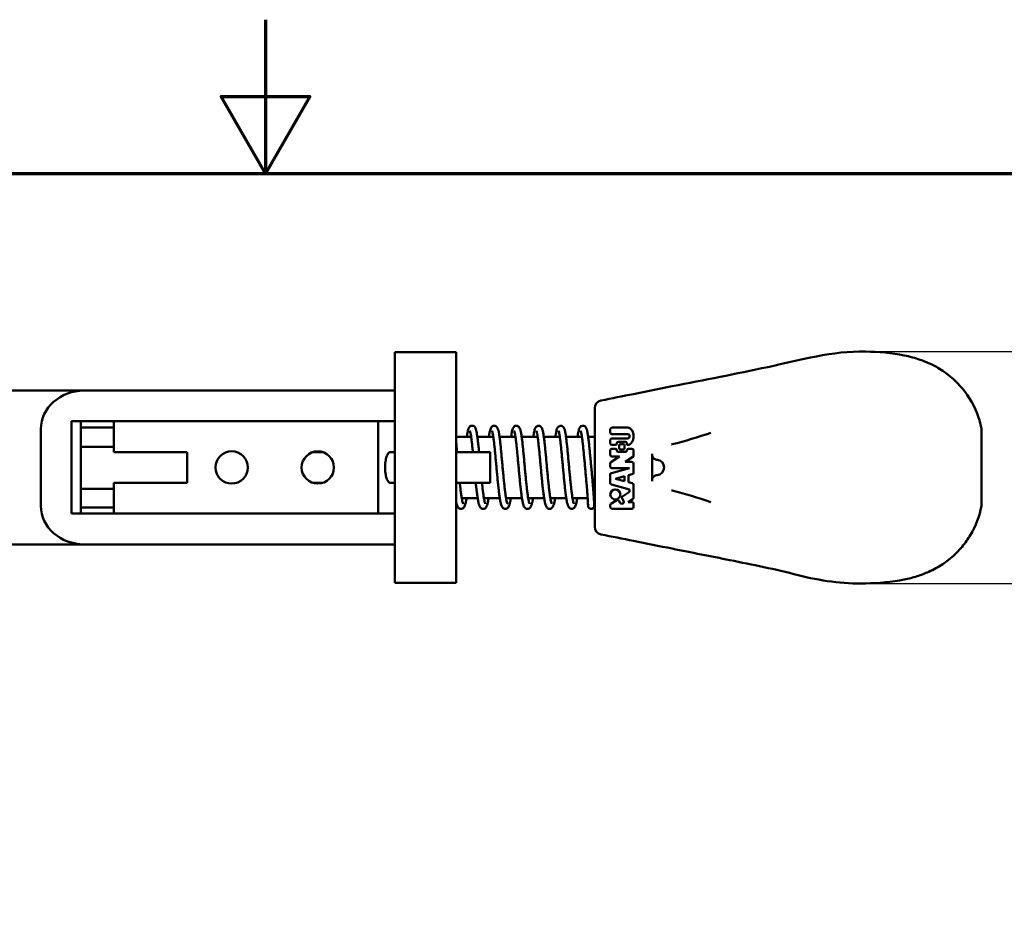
# Model space of a CAD drawing. Header units: millimetres. Extents: x 0 to 594, y 0 to 420.
# Tile 6 of 25: x 265 to 393, y 305 to 420. Entities that reach past the tile are written whole.
import ezdxf

# ---------------------------------------------------------------- set-up
doc = ezdxf.new("R2010")
doc.units = ezdxf.units.MM
doc.header["$LTSCALE"] = 2
for name, color, linetype, lineweight in [('Border (ISO)', 7, 'Continuous', 70), ('Dimension (ISO)', 7, 'Continuous', 25), ('Visible (ISO)', 7, 'Continuous', 50)]:
    doc.layers.add(name, color=color, linetype=linetype, lineweight=lineweight)
doc.styles.add('Note Text (JIS)', font='meiryo.ttc')
doc.dimstyles.new('Default (JIS)', dxfattribs={"dimscale": 2, "dimtxt": 4.5, "dimasz": 2.5, "dimexe": 1, "dimexo": 0, "dimgap": 0.8, "dimtad": 1, "dimrnd": 1e-08, "dimdsep": 46, "dimtxsty": 'Note Text (JIS)', "dimcen": 0.09, "dimdle": 10, "dimclrd": 256, "dimclre": 256, "dimclrt": 256, "dimadec": 0, "dimazin": 2, "dimtfac": 0.777778, "dimtmove": 0, "dimatfit": 3, "dimfxl": 1, "dimtolj": 1, "dimtzin": 0, "dimlwd": -1, "dimlwe": -1, "dimarcsym": 0})

# ---------------------------------------------------------------- blocks, each defined once
blk = doc.blocks.new('図面枠 既定の図面枠')
at = {"layer": 'Border (ISO)', "flags": 128}
for points in [[(148.5, 210), (148.5, 200), (145.613, 205), (151.387, 205), (148.5, 200)], [(10, 10), (10, 200), (287, 200), (287, 10), (10, 10)]]:
    blk.add_lwpolyline(points, dxfattribs=at)
blk = doc.blocks.new('*D9')
at = {"layer": 'Defpoints', "color": 0}
for p in [(374.98, 376.85), (374.98, 346.7), (427.93, 346.7)]:
    blk.add_point(p, dxfattribs=at)
at = {"layer": 'Dimension (ISO)'}
for p, q in [((374.98, 376.85), (429.93, 376.85)), ((427.93, 371.85), (427.93, 351.7)), ((374.98, 346.7), (429.93, 346.7))]:
    blk.add_line(p, q, dxfattribs=at)
for points in [[(427.1, 371.85), (428.76, 371.85), (427.93, 376.85)], [(427.1, 351.7), (428.76, 351.7), (427.93, 346.7)]]:
    blk.add_solid(points, dxfattribs=at)
at = {"layer": 'Dimension (ISO)', "insert": (414.44, 347.22), "char_height": 9, "attachment_point": 1, "rotation": 90, "style": 'Note Text (JIS)'}
blk.add_mtext('\\A1; \\fメイリオ|b0|i0;\\H9.0000;(30)', dxfattribs=at)

msp = doc.modelspace()

# ---------------------------------------------------------------- linework, layer by layer
at = {"layer": 'Visible (ISO)'}
for p, q in [((313.808, 376.775), (321.808, 376.775)), ((313.808, 346.775), (313.808, 376.775)), ((321.808, 346.775), (321.808, 376.775)), ((273.466, 371.775), (258.808, 371.775)), ((308.808, 371.775), (273.466, 371.775)), ((308.808, 371.775), (313.808, 371.775)), ((339.808, 366.957), (339.808, 369.498)), ((271.808, 367.775), (308.808, 367.775)), ((271.808, 355.775), (271.808, 367.775)), ((273.008, 367.775), (273.008, 355.775)), ((277.308, 367.775), (277.308, 363.775)), ((277.308, 367.775), (311.669, 367.775)), ((311.669, 355.775), (311.669, 367.775)), ((312.328, 367.775), (311.669, 367.775)), ((313.808, 367.775), (312.328, 367.775)), ((267.808, 366.775), (267.808, 356.775)), ((273.008, 366.972), (277.308, 366.972)), ((339.808, 356.594), (339.808, 366.957)), ((341.818, 366.312), (341.818, 366.764)), ((342.019, 366.965), (344.079, 366.965)), ((344.079, 366.111), (342.019, 366.111)), ((390.058, 366.8), (390.058, 363.821)), ((323.732, 365.775), (321.808, 365.775)), ((326.612, 365.775), (324.54, 365.775)), ((329.492, 365.775), (327.42, 365.775)), ((332.372, 365.775), (330.3, 365.775)), ((335.252, 365.775), (333.18, 365.775)), ((338.131, 365.775), (336.06, 365.775)), ((339.808, 365.775), (338.94, 365.775)), ((341.818, 364.905), (341.818, 365.357)), ((342.019, 365.558), (344.079, 365.558)), ((343.778, 365.106), (342.874, 365.106)), ((343.175, 364.804), (343.477, 364.804)), ((343.979, 364.704), (343.979, 364.905)), ((273.008, 364.439), (277.308, 364.439)), ((277.308, 363.775), (286.808, 363.775)), ((286.808, 363.775), (286.808, 359.775)), ((304.449, 363.775), (303.168, 363.775)), ((313.808, 363.775), (313.173, 363.775)), ((326.207, 363.775), (321.808, 363.775)), ((326.207, 359.775), (326.207, 363.775)), ((341.818, 364), (341.818, 363.397)), ((342.472, 364.704), (342.019, 364.704)), ((342.472, 364.201), (342.019, 364.201)), ((343.778, 363.799), (342.874, 363.799)), ((342.974, 364.302), (342.974, 364.603)), ((343.477, 364.101), (343.175, 364.101)), ((343.678, 364.603), (343.678, 364.302)), ((344.08, 364.704), (343.979, 364.704)), ((344.632, 364.201), (344.18, 364.201)), ((344.833, 363.304), (344.833, 364)), ((347.242, 359.996), (347.242, 363.555)), ((390.058, 363.748), (390.058, 359.803)), ((341.818, 362.284), (341.818, 361.89)), ((343.036, 363.196), (341.909, 362.452)), ((342.019, 363.196), (343.036, 363.196)), ((343.767, 362.493), (344.743, 363.137)), ((344.632, 362.493), (343.767, 362.493)), ((344.833, 361.089), (344.833, 362.292)), ((344.331, 361.689), (341.967, 361.055)), ((342.019, 361.689), (344.331, 361.689)), ((344.173, 360.758), (344.684, 360.895)), ((286.808, 359.775), (277.308, 359.775)), ((277.308, 359.775), (277.308, 355.775)), ((304.449, 359.775), (303.168, 359.775)), ((313.808, 359.775), (313.173, 359.775)), ((326.207, 359.775), (321.808, 359.775)), ((341.818, 360.861), (341.818, 359.752)), ((342.489, 360.307), (343.671, 360.623)), ((343.671, 359.99), (342.489, 360.307)), ((343.671, 360.623), (343.671, 359.99)), ((344.173, 359.856), (344.173, 360.758)), ((344.684, 359.719), (344.173, 359.856)), ((390.058, 359.73), (390.058, 356.75)), ((277.308, 359.011), (273.008, 359.011)), ((341.967, 359.558), (344.331, 358.925)), ((344.331, 358.623), (343.408, 358.014)), ((344.331, 358.925), (344.331, 358.623)), ((344.833, 357.827), (344.833, 359.524)), ((324.581, 357.775), (322.512, 357.775)), ((327.461, 357.775), (325.392, 357.775)), ((330.341, 357.775), (328.272, 357.775)), ((333.221, 357.775), (331.152, 357.775)), ((336.101, 357.775), (334.032, 357.775)), ((338.879, 357.775), (336.912, 357.775)), ((339.808, 357.775), (339.68, 357.775)), ((342.653, 357.516), (341.909, 357.025)), ((343.116, 357.179), (342.931, 357.459)), ((343.351, 357.736), (343.536, 357.455)), ((344.148, 357.267), (344.743, 357.659)), ((344.632, 357.267), (344.148, 357.267)), ((344.833, 356.613), (344.833, 357.066)), ((308.808, 355.775), (271.808, 355.775)), ((277.308, 356.579), (273.008, 356.579)), ((311.669, 355.775), (277.308, 355.775)), ((312.328, 355.775), (311.669, 355.775)), ((312.328, 355.775), (313.808, 355.775)), ((339.808, 354.053), (339.808, 356.594)), ((341.818, 356.857), (341.818, 356.613)), ((342.019, 356.412), (344.632, 356.412)), ((258.808, 351.775), (273.466, 351.775)), ((273.466, 351.775), (308.808, 351.775)), ((313.808, 351.775), (308.808, 351.775)), ((313.808, 346.775), (321.808, 346.775))]:
    msp.add_line(p, q, dxfattribs=at)
for centre, radius in [((292.608, 361.775), 2.1), ((303.808, 361.775), 2.1), ((342.472, 358.272), 0.653)]:
    msp.add_circle(centre, radius, dxfattribs=at)
for centre, radius, start, end in [((340.808, 369.498), 1, 101.31755, 180), ((342.019, 366.764), 0.201, 90, 180), ((342.019, 366.312), 0.201, 180, 270), ((342.019, 365.357), 0.201, 90, 180), ((342.019, 364.905), 0.201, 180, 270), ((342.472, 364.905), 0.201, 270, 0), ((342.874, 364.905), 0.201, 90, 180), ((343.175, 364.603), 0.201, 90, 180), ((343.477, 364.603), 0.201, 0, 90), ((343.778, 364.905), 0.201, 0, 90), ((342.019, 364), 0.201, 90, 180), ((342.472, 364), 0.201, 0, 90), ((342.874, 364), 0.201, 180, 270), ((343.175, 364.302), 0.201, 180, 270), ((343.477, 364.302), 0.201, 270, 0), ((343.778, 364), 0.201, 270, 0), ((344.18, 364), 0.201, 90, 180), ((344.632, 364), 0.201, 0, 90), ((342.019, 363.397), 0.201, 180, 270), ((342.019, 362.284), 0.201, 123.42481, 180), ((344.632, 362.292), 0.201, 0, 90), ((344.632, 363.304), 0.201, 303.42481, 0), ((347.808, 361.775), 1, 275.00561, 84.99444), ((342.019, 361.89), 0.201, 180, 270), ((342.019, 360.861), 0.201, 105, 180), ((344.632, 361.089), 0.201, 285, 0), ((342.019, 359.752), 0.201, 180, 255), ((344.632, 359.524), 0.201, 0, 75), ((342.763, 357.348), 0.201, 90, 123.42481), ((342.763, 357.348), 0.201, 33.42481, 90), ((343.326, 357.317), 0.251, 213.42481, 270), ((343.518, 357.846), 0.201, 123.42481, 213.42481), ((343.326, 357.317), 0.251, 270, 33.33713), ((344.632, 357.066), 0.201, 0, 90), ((344.632, 357.827), 0.201, 303.42481, 0), ((342.019, 356.857), 0.201, 123.42481, 180), ((342.019, 356.613), 0.201, 180, 270), ((344.632, 356.613), 0.201, 270, 0), ((340.808, 354.053), 1, 180, 258.68245)]:
    msp.add_arc(centre, radius, start, end, dxfattribs=at)
for centre, start_param, end_param in [((273.466, 366.775), 4.712389, 6.2831853), ((273.466, 356.775), 0, 1.5707963)]:
    msp.add_ellipse(centre, major_axis=(-5.657, 0), ratio=0.8837879, start_param=start_param, end_param=end_param, dxfattribs=at)
for points, knots in [([(349.858, 372.328), (354.043, 373.166), (358.118, 373.932), (366.492, 375.742), (370.742, 376.96), (374.983, 376.85)], [0, 0, 0, 0, 1.2972845, 1.2972845, 2.5944407, 2.5944407, 2.5944407, 2.5944407]), ([(380.008, 376.348), (380.008, 376.348), (380.008, 376.348), (380.008, 376.348), (378.408, 376.676), (376.679, 376.807), (374.983, 376.85), (374.983, 376.85), (374.983, 376.85), (374.983, 376.85)], [0.2862952, 0.2862952, 0.2862952, 0.2862952, 0.286295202, 0.286295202, 0.286295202, 0.374849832, 0.374849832, 0.374849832, 0.37484991, 0.37484991, 0.37484991, 0.37484991]), ([(380.008, 376.348), (380.728, 376.201), (381.438, 376.009), (382.846, 375.519), (383.546, 375.209), (384.483, 374.689), (384.763, 374.519), (385.033, 374.338)], [0, 0, 0, 0, 0.22044991, 0.22044991, 0.46650012, 0.46650012, 0.57554264, 0.57554264, 0.57554264, 0.57554264]), ([(387.546, 372.077), (388.483, 370.954), (389.217, 369.652), (389.837, 367.793), (389.965, 367.3), (390.058, 366.8)], [0, 0, 0, 0, 0.4985869, 0.4985869, 0.67273412, 0.67273412, 0.67273412, 0.67273412]), ([(324.764, 363.775), (324.753, 363.886), (324.742, 363.995), (324.707, 364.344), (324.683, 364.576), (324.635, 365.016), (324.611, 365.224), (324.563, 365.612), (324.538, 365.792), (324.489, 366.121), (324.463, 366.27), (324.408, 366.542), (324.379, 366.661), (324.312, 366.856), (324.29, 366.935), (324.17, 367.068), (324.14, 367.097), (324.044, 367.158), (323.969, 367.189), (323.82, 367.199), (323.754, 367.188), (323.64, 367.144), (323.595, 367.113), (323.512, 367.04), (323.483, 367), (323.402, 366.872), (323.377, 366.794), (323.302, 366.545), (323.263, 366.351), (323.206, 366.005), (323.189, 365.894), (323.173, 365.775)], [34.9561564, 34.9561564, 34.9561564, 34.9561564, 35.0279711, 35.0279711, 35.1900002, 35.1900002, 35.3530916, 35.3530916, 35.5182627, 35.5182627, 35.6884094, 35.6884094, 35.8753533, 35.8753533, 36.0330666, 36.0330666, 36.0729454, 36.0729454, 36.1225812, 36.1225812, 36.1610527, 36.1610527, 36.2031975, 36.2031975, 36.264083, 36.264083, 36.4178007, 36.4178007, 36.6841408, 36.6841408, 36.7967783, 36.7967783, 36.7967783, 36.7967783]), ([(323.96, 363.775), (323.947, 363.906), (323.934, 364.034), (323.898, 364.39), (323.875, 364.611), (323.829, 365.025), (323.806, 365.219), (323.761, 365.571), (323.739, 365.73), (323.696, 366.009), (323.675, 366.13), (323.636, 366.324), (323.618, 366.401), (323.589, 366.501), (323.577, 366.532), (323.573, 366.542), (323.572, 366.543), (323.572, 366.543)], [34.97301399, 34.97301399, 34.97301399, 34.97301399, 35.05875973, 35.05875973, 35.21792645, 35.21792645, 35.37596568, 35.37596568, 35.53188012, 35.53188012, 35.68326439, 35.68326439, 35.82380982, 35.82380982, 35.93790376, 35.93790376, 35.9591401, 35.9591401, 35.9591401, 35.9591401]), ([(328.44, 357.068), (328.44, 357.068), (328.439, 357.07), (328.43, 357.088), (328.41, 357.138), (328.373, 357.267), (328.355, 357.341), (328.315, 357.528), (328.294, 357.645), (328.248, 357.917), (328.224, 358.074), (328.176, 358.422), (328.151, 358.614), (328.102, 359.026), (328.077, 359.246), (328.028, 359.709), (328.003, 359.951), (327.953, 360.452), (327.929, 360.709), (327.879, 361.233), (327.855, 361.5), (327.806, 362.034), (327.781, 362.302), (327.732, 362.832), (327.708, 363.095), (327.66, 363.608), (327.636, 363.858), (327.588, 364.341), (327.564, 364.573), (327.516, 365.013), (327.492, 365.221), (327.443, 365.61), (327.419, 365.789), (327.369, 366.119), (327.344, 366.267), (327.288, 366.54), (327.26, 366.659), (327.193, 366.854), (327.17, 366.932), (327.053, 367.065), (327.022, 367.095), (326.927, 367.157), (326.852, 367.189), (326.702, 367.2), (326.635, 367.188), (326.521, 367.145), (326.476, 367.114), (326.393, 367.041), (326.364, 367.001), (326.283, 366.874), (326.258, 366.798), (326.206, 366.628), (326.185, 366.54), (326.134, 366.299), (326.106, 366.135), (326.069, 365.892), (326.061, 365.835), (326.053, 365.775)], [26.876133, 26.876133, 26.876133, 26.876133, 26.9061073, 26.9061073, 27.0534463, 27.0534463, 27.1763597, 27.1763597, 27.317972, 27.317972, 27.4690494, 27.4690494, 27.6245861, 27.6245861, 27.7823342, 27.7823342, 27.9412837, 27.9412837, 28.1009581, 28.1009581, 28.2611272, 28.2611272, 28.4216906, 28.4216906, 28.5826338, 28.5826338, 28.7440244, 28.7440244, 28.9060498, 28.9060498, 29.0691344, 29.0691344, 29.2342915, 29.2342915, 29.4044006, 29.4044006, 29.5911885, 29.5911885, 29.7483129, 29.7483129, 29.789112, 29.789112, 29.8390388, 29.8390388, 29.8775253, 29.8775253, 29.919591, 29.919591, 29.9801722, 29.9801722, 30.1319446, 30.1319446, 30.2667551, 30.2667551, 30.457518, 30.457518, 30.5135948, 30.5135948, 30.5135948, 30.5135948]), ([(328.891, 357.775), (328.878, 357.691), (328.865, 357.611), (328.822, 357.371), (328.792, 357.227), (328.725, 356.957), (328.691, 356.839), (328.606, 356.663), (328.573, 356.599), (328.468, 356.5), (328.433, 356.472), (328.325, 356.416), (328.24, 356.393), (328.085, 356.4), (328.019, 356.421), (327.905, 356.48), (327.863, 356.518), (327.772, 356.616), (327.742, 356.672), (327.654, 356.856), (327.616, 356.992), (327.542, 357.309), (327.51, 357.478), (327.45, 357.842), (327.422, 358.032), (327.367, 358.437), (327.341, 358.652), (327.288, 359.104), (327.262, 359.342), (327.211, 359.833), (327.185, 360.087), (327.135, 360.606), (327.11, 360.871), (327.06, 361.405), (327.035, 361.674), (326.986, 362.21), (326.962, 362.477), (326.913, 363.001), (326.889, 363.258), (326.842, 363.757), (326.818, 363.998), (326.771, 364.458), (326.748, 364.676), (326.702, 365.085), (326.679, 365.275), (326.634, 365.62), (326.612, 365.776), (326.57, 366.047), (326.549, 366.163), (326.511, 366.348), (326.493, 366.42), (326.466, 366.511), (326.455, 366.537), (326.452, 366.543), (326.452, 366.543), (326.452, 366.543)], [26.0462394, 26.0462394, 26.0462394, 26.0462394, 26.1267431, 26.1267431, 26.3001457, 26.3001457, 26.4994458, 26.4994458, 26.6109256, 26.6109256, 26.6524475, 26.6524475, 26.7079872, 26.7079872, 26.7543537, 26.7543537, 26.8097873, 26.8097873, 26.9086936, 26.9086936, 27.1348304, 27.1348304, 27.3267749, 27.3267749, 27.4974944, 27.4974944, 27.6629374, 27.6629374, 27.826212, 27.826212, 27.98838, 27.98838, 28.1498869, 28.1498869, 28.3109331, 28.3109331, 28.4715956, 28.4715956, 28.6318678, 28.6318678, 28.7916563, 28.7916563, 28.9507355, 28.9507355, 29.1086194, 29.1086194, 29.2642229, 29.2642229, 29.4149034, 29.4149034, 29.5536969, 29.5536969, 29.6638414, 29.6638414, 29.6759548, 29.6759548, 29.6759548, 29.6759548]), ([(331.32, 357.068), (331.32, 357.068), (331.316, 357.074), (331.298, 357.117), (331.274, 357.189), (331.23, 357.363), (331.21, 357.455), (331.167, 357.679), (331.145, 357.814), (331.098, 358.119), (331.073, 358.292), (331.025, 358.669), (331, 358.874), (330.95, 359.309), (330.925, 359.539), (330.876, 360.02), (330.851, 360.269), (330.802, 360.781), (330.777, 361.044), (330.728, 361.574), (330.703, 361.842), (330.654, 362.376), (330.63, 362.642), (330.581, 363.167), (330.557, 363.425), (330.509, 363.927), (330.485, 364.17), (330.437, 364.636), (330.413, 364.858), (330.365, 365.278), (330.341, 365.474), (330.292, 365.838), (330.267, 366.005), (330.216, 366.309), (330.19, 366.444), (330.127, 366.701), (330.099, 366.809), (330.015, 366.961), (329.995, 366.994), (329.939, 367.059), (329.908, 367.09), (329.811, 367.155), (329.736, 367.188), (329.586, 367.2), (329.519, 367.189), (329.404, 367.147), (329.359, 367.116), (329.275, 367.044), (329.246, 367.004), (329.166, 366.879), (329.14, 366.804), (329.088, 366.637), (329.066, 366.547), (329.015, 366.304), (328.987, 366.14), (328.95, 365.895), (328.941, 365.836), (328.933, 365.775)], [20.5929477, 20.5929477, 20.5929477, 20.5929477, 20.6497038, 20.6497038, 20.819698, 20.819698, 20.9519364, 20.9519364, 21.098463, 21.098463, 21.2518484, 21.2518484, 21.4085077, 21.4085077, 21.5668511, 21.5668511, 21.7261498, 21.7261498, 21.8860542, 21.8860542, 22.0463984, 22.0463984, 22.2071211, 22.2071211, 22.3682414, 22.3682414, 22.5298702, 22.5298702, 22.6922739, 22.6922739, 22.8560595, 22.8560595, 23.0227638, 23.0227638, 23.1973151, 23.1973151, 23.4063575, 23.4063575, 23.4613202, 23.4613202, 23.504488, 23.504488, 23.5550786, 23.5550786, 23.5936009, 23.5936009, 23.6354987, 23.6354987, 23.6954349, 23.6954349, 23.8431426, 23.8431426, 23.9815614, 23.9815614, 24.1727895, 24.1727895, 24.2304093, 24.2304093, 24.2304093, 24.2304093]), ([(331.771, 357.775), (331.745, 357.608), (331.718, 357.456), (331.659, 357.168), (331.628, 357.038), (331.568, 356.847), (331.543, 356.778), (331.48, 356.654), (331.448, 356.598), (331.358, 356.508), (331.322, 356.478), (331.213, 356.419), (331.128, 356.394), (330.972, 356.398), (330.904, 356.419), (330.79, 356.476), (330.747, 356.514), (330.656, 356.611), (330.626, 356.666), (330.54, 356.84), (330.504, 356.965), (330.431, 357.266), (330.398, 357.435), (330.336, 357.798), (330.308, 357.986), (330.254, 358.387), (330.227, 358.6), (330.174, 359.049), (330.148, 359.285), (330.097, 359.773), (330.071, 360.026), (330.021, 360.544), (329.996, 360.808), (329.946, 361.341), (329.921, 361.611), (329.872, 362.147), (329.848, 362.414), (329.799, 362.939), (329.775, 363.198), (329.727, 363.699), (329.704, 363.941), (329.657, 364.405), (329.633, 364.625), (329.587, 365.038), (329.565, 365.231), (329.52, 365.582), (329.498, 365.74), (329.455, 366.017), (329.434, 366.137), (329.395, 366.329), (329.377, 366.405), (329.348, 366.503), (329.337, 366.533), (329.332, 366.543), (329.332, 366.543), (329.332, 366.543)], [19.7630478, 19.7630478, 19.7630478, 19.7630478, 19.9235425, 19.9235425, 20.1043483, 20.1043483, 20.2268214, 20.2268214, 20.3226258, 20.3226258, 20.3668696, 20.3668696, 20.4233688, 20.4233688, 20.4696992, 20.4696992, 20.5245767, 20.5245767, 20.6208447, 20.6208447, 20.8330281, 20.8330281, 21.0296409, 21.0296409, 21.2010799, 21.2010799, 21.3667791, 21.3667791, 21.5301737, 21.5301737, 21.6924083, 21.6924083, 21.853958, 21.853958, 22.0150366, 22.0150366, 22.1757286, 22.1757286, 22.3360338, 22.3360338, 22.4958665, 22.4958665, 22.6550147, 22.6550147, 22.8130212, 22.8130212, 22.9688704, 22.9688704, 23.1201077, 23.1201077, 23.2602881, 23.2602881, 23.3735484, 23.3735484, 23.3927695, 23.3927695, 23.3927695, 23.3927695]), ([(334.2, 357.068), (334.2, 357.068), (334.196, 357.074), (334.177, 357.119), (334.153, 357.192), (334.109, 357.369), (334.089, 357.462), (334.046, 357.688), (334.023, 357.824), (333.976, 358.132), (333.951, 358.306), (333.903, 358.684), (333.878, 358.89), (333.828, 359.326), (333.804, 359.557), (333.754, 360.038), (333.729, 360.289), (333.68, 360.801), (333.655, 361.064), (333.606, 361.594), (333.581, 361.862), (333.532, 362.396), (333.508, 362.663), (333.46, 363.187), (333.435, 363.445), (333.387, 363.945), (333.363, 364.188), (333.315, 364.653), (333.291, 364.875), (333.243, 365.293), (333.219, 365.489), (333.17, 365.851), (333.145, 366.017), (333.094, 366.319), (333.067, 366.454), (333.005, 366.711), (332.977, 366.818), (332.874, 366.997), (332.834, 367.066), (332.671, 367.164), (332.596, 367.192), (332.449, 367.198), (332.384, 367.185), (332.272, 367.14), (332.228, 367.108), (332.146, 367.034), (332.118, 366.993), (332.035, 366.858), (332.009, 366.774), (331.937, 366.522), (331.9, 366.338), (331.846, 366.008), (331.829, 365.896), (331.812, 365.775)], [14.3097624, 14.3097624, 14.3097624, 14.3097624, 14.3682199, 14.3682199, 14.5396022, 14.5396022, 14.6723306, 14.6723306, 14.8191031, 14.8191031, 14.9726038, 14.9726038, 15.1293202, 15.1293202, 15.2876946, 15.2876946, 15.4470119, 15.4470119, 15.606929, 15.606929, 15.7672831, 15.7672831, 15.9280154, 15.9280154, 16.0891467, 16.0891467, 16.2507909, 16.2507909, 16.4132201, 16.4132201, 16.5770543, 16.5770543, 16.743871, 16.743871, 16.9187708, 16.9187708, 17.1299246, 17.1299246, 17.2270452, 17.2270452, 17.2751303, 17.2751303, 17.3135313, 17.3135313, 17.3561653, 17.3561653, 17.4189393, 17.4189393, 17.5851374, 17.5851374, 17.8330796, 17.8330796, 17.9472224, 17.9472224, 17.9472224, 17.9472224]), ([(334.651, 357.775), (334.641, 357.711), (334.631, 357.648), (334.591, 357.422), (334.562, 357.274), (334.497, 356.999), (334.463, 356.879), (334.381, 356.687), (334.348, 356.607), (334.214, 356.489), (334.179, 356.464), (334.072, 356.412), (333.988, 356.391), (333.835, 356.402), (333.77, 356.424), (333.658, 356.485), (333.616, 356.524), (333.526, 356.624), (333.496, 356.682), (333.404, 356.881), (333.364, 357.034), (333.288, 357.38), (333.257, 357.55), (333.198, 357.918), (333.171, 358.111), (333.116, 358.523), (333.09, 358.741), (333.037, 359.199), (333.012, 359.439), (332.96, 359.935), (332.935, 360.19), (332.884, 360.712), (332.859, 360.978), (332.81, 361.513), (332.785, 361.783), (332.736, 362.318), (332.712, 362.584), (332.664, 363.105), (332.64, 363.36), (332.592, 363.854), (332.569, 364.093), (332.522, 364.547), (332.499, 364.762), (332.453, 365.162), (332.43, 365.348), (332.385, 365.684), (332.363, 365.835), (332.321, 366.095), (332.301, 366.206), (332.263, 366.378), (332.246, 366.444), (332.222, 366.522), (332.212, 366.543), (332.212, 366.543), (332.212, 366.543), (332.212, 366.543)], [13.4798675, 13.4798675, 13.4798675, 13.4798675, 13.5418343, 13.5418343, 13.7140633, 13.7140633, 13.9079528, 13.9079528, 14.0511272, 14.0511272, 14.0895488, 14.0895488, 14.143799, 14.143799, 14.1902469, 14.1902469, 14.2465805, 14.2465805, 14.3498252, 14.3498252, 14.5977891, 14.5977891, 14.7839161, 14.7839161, 14.9535604, 14.9535604, 15.1186052, 15.1186052, 15.2816895, 15.2816895, 15.4437502, 15.4437502, 15.605187, 15.605187, 15.7661791, 15.7661791, 15.9267913, 15.9267913, 16.0870062, 16.0870062, 16.2467164, 16.2467164, 16.4056714, 16.4056714, 16.563332, 16.563332, 16.7184819, 16.7184819, 16.8681212, 16.8681212, 17.0043119, 17.0043119, 17.1088389, 17.1088389, 17.1095842, 17.1095842, 17.1095842, 17.1095842]), ([(337.08, 357.068), (337.08, 357.068), (337.076, 357.074), (337.058, 357.117), (337.034, 357.189), (336.99, 357.363), (336.97, 357.456), (336.927, 357.68), (336.904, 357.815), (336.857, 358.121), (336.833, 358.294), (336.784, 358.671), (336.759, 358.876), (336.71, 359.311), (336.685, 359.541), (336.636, 360.022), (336.611, 360.272), (336.561, 360.784), (336.537, 361.046), (336.487, 361.576), (336.463, 361.844), (336.414, 362.378), (336.39, 362.645), (336.341, 363.169), (336.317, 363.427), (336.269, 363.929), (336.245, 364.172), (336.197, 364.638), (336.173, 364.86), (336.124, 365.279), (336.1, 365.476), (336.051, 365.839), (336.027, 366.006), (335.976, 366.31), (335.949, 366.445), (335.887, 366.702), (335.859, 366.81), (335.757, 366.993), (335.717, 367.072), (335.531, 367.172), (335.456, 367.196), (335.313, 367.196), (335.249, 367.181), (335.14, 367.132), (335.097, 367.1), (335.017, 367.023), (334.99, 366.982), (334.903, 366.833), (334.876, 366.736), (334.807, 366.472), (334.774, 366.3), (334.724, 365.995), (334.708, 365.889), (334.692, 365.775)], [8.0265771, 8.0265771, 8.0265771, 8.0265771, 8.0835367, 8.0835367, 8.2536973, 8.2536973, 8.3859948, 8.3859948, 8.5325513, 8.5325513, 8.6859505, 8.6859505, 8.8426167, 8.8426167, 9.0009639, 9.0009639, 9.1602649, 9.1602649, 9.3201708, 9.3201708, 9.4805162, 9.4805162, 9.6412401, 9.6412401, 9.8023616, 9.8023616, 9.9639923, 9.9639923, 10.126399, 10.126399, 10.2901904, 10.2901904, 10.456908, 10.456908, 10.6315006, 10.6315006, 10.8407894, 10.8407894, 10.9490992, 10.9490992, 10.9952124, 10.9952124, 11.0335667, 11.0335667, 11.0770417, 11.0770417, 11.1430998, 11.1430998, 11.3327712, 11.3327712, 11.5563667, 11.5563667, 11.6640368, 11.6640368, 11.6640368, 11.6640368]), ([(337.531, 357.775), (337.525, 357.739), (337.52, 357.704), (337.485, 357.498), (337.457, 357.345), (337.394, 357.064), (337.361, 356.94), (337.287, 356.743), (337.257, 356.665), (337.15, 356.537), (337.111, 356.499), (336.993, 356.427), (336.908, 356.396), (336.747, 356.396), (336.678, 356.414), (336.56, 356.469), (336.516, 356.506), (336.425, 356.599), (336.394, 356.651), (336.314, 356.806), (336.281, 356.91), (336.209, 357.181), (336.173, 357.352), (336.109, 357.718), (336.081, 357.902), (336.025, 358.296), (335.999, 358.506), (335.946, 358.948), (335.92, 359.18), (335.868, 359.664), (335.842, 359.914), (335.792, 360.428), (335.766, 360.691), (335.717, 361.223), (335.692, 361.492), (335.643, 362.029), (335.618, 362.297), (335.57, 362.825), (335.546, 363.085), (335.498, 363.59), (335.474, 363.835), (335.427, 364.305), (335.404, 364.529), (335.357, 364.95), (335.334, 365.147), (335.289, 365.508), (335.267, 365.672), (335.224, 365.961), (335.203, 366.086), (335.163, 366.292), (335.144, 366.374), (335.114, 366.486), (335.101, 366.523), (335.093, 366.541), (335.092, 366.543), (335.092, 366.543)], [7.1966792, 7.1966792, 7.1966792, 7.1966792, 7.2313172, 7.2313172, 7.402065, 7.402065, 7.5897526, 7.5897526, 7.7371819, 7.7371819, 7.7944215, 7.7944215, 7.8536374, 7.8536374, 7.8999376, 7.8999376, 7.9536117, 7.9536117, 8.0442744, 8.0442744, 8.22661, 8.22661, 8.43704, 8.43704, 8.6100289, 8.6100289, 8.7762548, 8.7762548, 8.9398902, 8.9398902, 9.1022561, 9.1022561, 9.2638889, 9.2638889, 9.425029, 9.425029, 9.585776, 9.585776, 9.7461411, 9.7461411, 9.9060527, 9.9060527, 10.0653221, 10.0653221, 10.2235409, 10.2235409, 10.3798099, 10.3798099, 10.5319861, 10.5319861, 10.6744902, 10.6744902, 10.7931465, 10.7931465, 10.8263989, 10.8263989, 10.8263989, 10.8263989]), ([(339.732, 356.846), (339.732, 356.846), (339.732, 356.846), (339.732, 356.848), (339.73, 356.873), (339.726, 356.95), (339.723, 357.011), (339.715, 357.173), (339.71, 357.278), (339.696, 357.527), (339.687, 357.671), (339.666, 357.994), (339.654, 358.173), (339.626, 358.561), (339.611, 358.769), (339.576, 359.211), (339.557, 359.444), (339.516, 359.929), (339.494, 360.181), (339.448, 360.697), (339.424, 360.961), (339.375, 361.493), (339.35, 361.762), (339.301, 362.297), (339.277, 362.564), (339.228, 363.09), (339.204, 363.349), (339.156, 363.854), (339.132, 364.099), (339.084, 364.569), (339.06, 364.794), (339.012, 365.218), (338.988, 365.417), (338.939, 365.787), (338.914, 365.956), (338.863, 366.266), (338.837, 366.405), (338.778, 366.664), (338.748, 366.775), (338.671, 366.936), (338.645, 366.986), (338.566, 367.072), (338.536, 367.1), (338.441, 367.16), (338.366, 367.19), (338.217, 367.199), (338.151, 367.187), (338.038, 367.143), (337.993, 367.112), (337.91, 367.039), (337.882, 366.999), (337.8, 366.869), (337.775, 366.79), (337.7, 366.54), (337.662, 366.349), (337.606, 366.007), (337.589, 365.895), (337.572, 365.775)], [1.6465984, 1.6465984, 1.6465984, 1.6465984, 1.6504905, 1.6504905, 1.7608397, 1.7608397, 1.9017955, 1.9017955, 2.058478, 2.058478, 2.2178465, 2.2178465, 2.3778534, 2.3778534, 2.538125, 2.538125, 2.6986163, 2.6986163, 2.8593293, 2.8593293, 3.0202064, 3.0202064, 3.1810592, 3.1810592, 3.3417451, 3.3417451, 3.5028231, 3.5028231, 3.6643935, 3.6643935, 3.8267021, 3.8267021, 3.990307, 3.990307, 4.1565999, 4.1565999, 4.3299064, 4.3299064, 4.531873, 4.531873, 4.6192733, 4.6192733, 4.6579498, 4.6579498, 4.7071763, 4.7071763, 4.7456274, 4.7456274, 4.7878898, 4.7878898, 4.8492279, 4.8492279, 5.0058724, 5.0058724, 5.2674907, 5.2674907, 5.3808518, 5.3808518, 5.3808518, 5.3808518]), ([(339.754, 357.775), (339.754, 357.748), (339.754, 357.721), (339.752, 357.54), (339.751, 357.404), (339.748, 357.169), (339.746, 357.071), (339.743, 356.912), (339.741, 356.855), (339.738, 356.79), (339.743, 356.794), (339.729, 356.719), (339.728, 356.712), (339.722, 356.691), (339.719, 356.677), (339.703, 356.636), (339.695, 356.614), (339.663, 356.565), (339.651, 356.548), (339.62, 356.513), (339.602, 356.496), (339.546, 356.453), (339.499, 356.425), (339.397, 356.398), (339.35, 356.394), (339.262, 356.401), (339.221, 356.411), (339.147, 356.441), (339.116, 356.461), (339.058, 356.506), (339.036, 356.53), (338.997, 356.581), (338.985, 356.603), (338.965, 356.644), (338.96, 356.659), (338.951, 356.685), (338.949, 356.695), (338.944, 356.714), (338.942, 356.721), (338.939, 356.74), (338.938, 356.748), (338.935, 356.775), (338.934, 356.786), (338.931, 356.832), (338.929, 356.873), (338.923, 357), (338.918, 357.091), (338.907, 357.312), (338.9, 357.44), (338.882, 357.729), (338.872, 357.891), (338.847, 358.245), (338.833, 358.438), (338.802, 358.85), (338.785, 359.069), (338.747, 359.529), (338.726, 359.77), (338.683, 360.267), (338.66, 360.523), (338.613, 361.045), (338.588, 361.311), (338.539, 361.845), (338.515, 362.113), (338.466, 362.644), (338.442, 362.907), (338.394, 363.418), (338.37, 363.668), (338.323, 364.147), (338.3, 364.376), (338.253, 364.81), (338.23, 365.013), (338.185, 365.389), (338.162, 365.561), (338.118, 365.867), (338.097, 366.002), (338.056, 366.228), (338.037, 366.32), (338.003, 366.454), (337.989, 366.501), (337.975, 366.537), (337.972, 366.543), (337.972, 366.543)], [0.9330918, 0.9330918, 0.9330918, 0.9330918, 0.9609528, 0.9609528, 1.1216487, 1.1216487, 1.2833894, 1.2833894, 1.4502152, 1.4502152, 1.5383086, 1.5383086, 1.5459609, 1.5459609, 1.5550135, 1.5550135, 1.56133, 1.56133, 1.5640458, 1.5640458, 1.5661119, 1.5661119, 1.5691848, 1.5691848, 1.5712757, 1.5712757, 1.573243, 1.573243, 1.5755108, 1.5755108, 1.5786, 1.5786, 1.5832953, 1.5832953, 1.5893511, 1.5893511, 1.596014, 1.596014, 1.6052154, 1.6052154, 1.6227217, 1.6227217, 1.6807493, 1.6807493, 1.8192004, 1.8192004, 1.9885117, 1.9885117, 2.149163, 2.149163, 2.308418, 2.308418, 2.4673183, 2.4673183, 2.6262505, 2.6262505, 2.7854415, 2.7854415, 2.9450416, 2.9450416, 3.1051388, 3.1051388, 3.2657664, 3.2657664, 3.4262222, 3.4262222, 3.5862492, 3.5862492, 3.7456914, 3.7456914, 3.9042058, 3.9042058, 4.0610464, 4.0610464, 4.2144719, 4.2144719, 4.3600261, 4.3600261, 4.4860473, 4.4860473, 4.5432136, 4.5432136, 4.5432136, 4.5432136]), ([(344.08, 364.704), (344.167, 364.704), (344.253, 364.726), (344.335, 364.771), (344.432, 364.823), (344.521, 364.905), (344.596, 365.01), (344.671, 365.115), (344.732, 365.244), (344.772, 365.385), (344.813, 365.527), (344.834, 365.68), (344.834, 365.834), (344.834, 365.988), (344.813, 366.142), (344.772, 366.283), (344.732, 366.425), (344.671, 366.553), (344.596, 366.658), (344.521, 366.764), (344.432, 366.846), (344.335, 366.898), (344.253, 366.942), (344.166, 366.965), (344.079, 366.965)], [0, 0, 0, 0, 0.1099998, 0.1099998, 0.1099998, 0.2399998, 0.2399998, 0.2399998, 0.3699999, 0.3699999, 0.3699999, 0.5, 0.5, 0.5, 0.63, 0.63, 0.63, 0.7600001, 0.7600001, 0.7600001, 0.8900002, 0.8900002, 0.8900002, 1, 1, 1, 1]), ([(344.079, 366.111), (344.143, 366.11), (344.206, 366.083), (344.252, 366.036), (344.301, 365.984), (344.331, 365.909), (344.331, 365.834), (344.331, 365.759), (344.301, 365.684), (344.252, 365.633), (344.206, 365.585), (344.143, 365.558), (344.079, 365.558)], [0, 0, 0, 0, 0.2399978, 0.2399978, 0.2399978, 0.5, 0.5, 0.5, 0.7600022, 0.7600022, 0.7600022, 1, 1, 1, 1]), ([(354.883, 366.298), (353.23, 365.696), (351.547, 365.23), (349.858, 364.79), (349.832, 364.784), (349.806, 364.777), (349.78, 364.77)], [0, 0, 0, 0, 0.9847943, 0.9847943, 0.9847943, 1, 1, 1, 1]), ([(321.894, 363.775), (321.877, 363.983), (321.862, 364.185), (321.833, 364.57), (321.82, 364.754), (321.808, 364.929)], [41.24071643, 41.24071643, 41.24071643, 41.24071643, 41.37647938, 41.37647938, 41.51111276, 41.51111276, 41.51111276, 41.51111276]), ([(313.173, 359.775), (313.108, 359.775), (313.032, 359.827), (312.882, 360.035), (312.808, 360.192), (312.689, 360.548), (312.636, 360.77), (312.562, 361.258), (312.543, 361.524), (312.543, 362.027), (312.562, 362.293), (312.636, 362.781), (312.689, 363.002), (312.808, 363.359), (312.882, 363.516), (313.032, 363.724), (313.108, 363.775), (313.173, 363.775)], [0.30479478, 0.30479478, 0.30479478, 0.30479478, 0.38363096, 0.38363096, 0.46246714, 0.46246714, 0.53783962, 0.53783962, 0.6132121, 0.6132121, 0.68858458, 0.68858458, 0.76395706, 0.76395706, 0.84279324, 0.84279324, 0.92162942, 0.92162942, 0.92162942, 0.92162942]), ([(322.68, 357.068), (322.68, 357.068), (322.676, 357.074), (322.658, 357.117), (322.634, 357.19), (322.59, 357.364), (322.57, 357.457), (322.527, 357.681), (322.504, 357.816), (322.457, 358.122), (322.433, 358.295), (322.384, 358.673), (322.36, 358.877), (322.31, 359.31), (322.286, 359.539), (322.261, 359.775)], [39.44250364, 39.44250364, 39.44250364, 39.44250364, 39.49965206, 39.49965206, 39.66996699, 39.66996699, 39.80231928, 39.80231928, 39.94890324, 39.94890324, 40.10231541, 40.10231541, 40.25898801, 40.25898801, 40.41567412, 40.41567412, 40.41567412, 40.41567412]), ([(326.011, 357.775), (325.996, 357.681), (325.981, 357.591), (325.937, 357.344), (325.907, 357.202), (325.839, 356.933), (325.804, 356.816), (325.718, 356.65), (325.687, 356.598), (325.601, 356.511), (325.565, 356.48), (325.456, 356.42), (325.371, 356.394), (325.214, 356.398), (325.146, 356.418), (325.031, 356.475), (324.988, 356.513), (324.897, 356.609), (324.867, 356.664), (324.782, 356.835), (324.746, 356.958), (324.673, 357.254), (324.64, 357.423), (324.578, 357.786), (324.55, 357.973), (324.495, 358.374), (324.469, 358.586), (324.416, 359.034), (324.39, 359.269), (324.355, 359.6), (324.346, 359.687), (324.337, 359.775)], [32.3294249, 32.3294249, 32.3294249, 32.3294249, 32.4202118, 32.4202118, 32.5943347, 32.5943347, 32.7971869, 32.7971869, 32.8872895, 32.8872895, 32.9325065, 32.9325065, 32.9893121, 32.9893121, 33.0356344, 33.0356344, 33.0903511, 33.0903511, 33.1858624, 33.1858624, 33.3940032, 33.3940032, 33.5921456, 33.5921456, 33.763796, 33.763796, 33.9295691, 33.9295691, 34.0929979, 34.0929979, 34.1503969, 34.1503969, 34.1503969, 34.1503969]), ([(325.56, 357.068), (325.56, 357.068), (325.559, 357.07), (325.549, 357.089), (325.53, 357.138), (325.493, 357.268), (325.475, 357.342), (325.435, 357.53), (325.413, 357.647), (325.368, 357.919), (325.344, 358.077), (325.296, 358.425), (325.271, 358.617), (325.222, 359.029), (325.197, 359.25), (325.162, 359.577), (325.152, 359.675), (325.141, 359.775)], [33.15931833, 33.15931833, 33.15931833, 33.15931833, 33.1895701, 33.1895701, 33.33714976, 33.33714976, 33.46017692, 33.46017692, 33.60185217, 33.60185217, 33.75295932, 33.75295932, 33.90851031, 33.90851031, 34.06626589, 34.06626589, 34.13248828, 34.13248828, 34.13248828, 34.13248828]), ([(349.78, 358.781), (349.806, 358.774), (349.832, 358.767), (349.858, 358.76), (351.547, 358.32), (353.23, 357.855), (354.883, 357.253)], [0, 0, 0, 0, 0.0152056, 0.0152056, 0.0152056, 1, 1, 1, 1]), ([(323.131, 357.775), (323.118, 357.694), (323.106, 357.617), (323.064, 357.379), (323.034, 357.234), (322.967, 356.963), (322.933, 356.845), (322.848, 356.666), (322.815, 356.599), (322.704, 356.497), (322.669, 356.47), (322.561, 356.415), (322.477, 356.392), (322.323, 356.4), (322.256, 356.422), (322.143, 356.481), (322.101, 356.519), (322.011, 356.618), (321.981, 356.675), (321.891, 356.862), (321.853, 357.003), (321.811, 357.187), (321.81, 357.192), (321.808, 357.198)], [38.6126099, 38.6126099, 38.6126099, 38.6126099, 38.6903151, 38.6903151, 38.8635306, 38.8635306, 39.0619376, 39.0619376, 39.1791743, 39.1791743, 39.2197664, 39.2197664, 39.2749421, 39.2749421, 39.3213272, 39.3213272, 39.3769953, 39.3769953, 39.4770238, 39.4770238, 39.7089778, 39.7089778, 39.7162919, 39.7162919, 39.7162919, 39.7162919]), ([(390.058, 356.75), (389.813, 355.434), (389.319, 354.156), (388.313, 352.47), (387.949, 351.957), (387.546, 351.474)], [0, 0, 0, 0, 0.45883256, 0.45883256, 0.67306205, 0.67306205, 0.67306205, 0.67306205]), ([(349.858, 351.223), (349.858, 351.223), (349.858, 351.223), (349.858, 351.223), (348.187, 351.558), (346.51, 351.893), (344.833, 352.228), (344.833, 352.228), (344.833, 352.228), (344.833, 352.228)], [0.833120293, 0.833120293, 0.833120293, 0.833120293, 0.833120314, 0.833120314, 0.833120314, 0.923826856, 0.923826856, 0.923826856, 0.92382686, 0.92382686, 0.92382686, 0.92382686]), ([(374.983, 346.7), (372.065, 346.625), (369.072, 347.044), (363.281, 348.537), (360.273, 349.144), (354.883, 350.219), (352.383, 350.717), (349.858, 351.223)], [0, 0, 0, 0, 0.8926414, 0.8926414, 1.8131196, 1.8131196, 2.595635, 2.595635, 2.595635, 2.595635]), ([(387.546, 351.474), (387.546, 351.474), (387.546, 351.474), (387.546, 351.474), (386.823, 350.608), (385.976, 349.843), (385.033, 349.213), (385.033, 349.213), (385.033, 349.213), (385.033, 349.213)], [0.116385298, 0.116385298, 0.116385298, 0.116385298, 0.116385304, 0.116385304, 0.116385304, 0.182957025, 0.182957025, 0.182957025, 0.182957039, 0.182957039, 0.182957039, 0.182957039]), ([(385.033, 349.213), (384.463, 348.832), (383.854, 348.498), (382.725, 347.995), (382.221, 347.804), (381.154, 347.467), (380.584, 347.321), (380.008, 347.203)], [0, 0, 0, 0, 0.22961796, 0.22961796, 0.3995243, 0.3995243, 0.57590152, 0.57590152, 0.57590152, 0.57590152]), ([(380.008, 347.203), (380.008, 347.203), (380.008, 347.203), (380.008, 347.203), (378.408, 346.875), (376.679, 346.744), (374.983, 346.7), (374.983, 346.7), (374.983, 346.7), (374.983, 346.7)], [0.286295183, 0.286295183, 0.286295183, 0.286295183, 0.286295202, 0.286295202, 0.286295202, 0.374849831, 0.374849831, 0.374849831, 0.37484995, 0.37484995, 0.37484995, 0.37484995])]:
    msp.add_open_spline(points, degree=3, knots=knots, dxfattribs=at)
for points in [[(387.546, 372.077), (386.823, 372.943), (385.976, 373.708), (385.033, 374.338)], [(340.612, 370.479), (342.017, 370.76), (343.425, 371.041), (344.833, 371.323)], [(349.858, 372.328), (348.187, 371.993), (346.51, 371.658), (344.833, 371.323)], [(347.896, 362.772), (347.861, 362.775), (347.795, 362.785), (347.705, 362.809), (347.624, 362.843), (347.551, 362.885), (347.486, 362.935), (347.428, 362.993), (347.376, 363.06), (347.331, 363.136), (347.294, 363.222), (347.265, 363.32), (347.247, 363.43), (347.242, 363.512), (347.242, 363.555)], [(390.058, 363.748), (390.058, 363.772), (390.058, 363.797), (390.058, 363.821)], [(347.242, 359.996), (347.242, 360.039), (347.246, 360.121), (347.265, 360.23), (347.294, 360.328), (347.331, 360.414), (347.376, 360.491), (347.428, 360.558), (347.487, 360.616), (347.552, 360.667), (347.624, 360.708), (347.705, 360.742), (347.794, 360.766), (347.861, 360.776), (347.896, 360.779)], [(390.058, 359.73), (390.058, 359.754), (390.058, 359.779), (390.058, 359.803)], [(344.833, 352.228), (343.425, 352.509), (342.017, 352.791), (340.612, 353.072)]]:
    msp.add_open_spline(points, degree=3, dxfattribs=at)

# ---------------------------------------------------------------- block references
at = {"xscale": 2, "yscale": 2, "zscale": 2}
msp.add_blockref('図面枠 既定の図面枠', (0, 0), dxfattribs=at)

# ---------------------------------------------------------------- dimensions: what is measured, and where the dimension line sits
at = {"layer": 'Dimension (ISO)'}
dim = msp.add_linear_dim(base=(427.929, 346.7), p1=(374.983, 376.85), p2=(374.983, 346.7), angle=90, text=' \\fメイリオ|b0|i0;\\H9.0000;(30)', dimstyle='Default (JIS)', override={"dimgap": 0.8, "dimdec": 2, "dimtol": 0, "dimlim": 0, "dimtp": 0, "dimtm": 0, "dimtdec": 2, "dimtofl": 0, "dimatfit": 1}, dxfattribs=at)
dim.commit()
dim.dimension.update_dxf_attribs({"geometry": '*D9', "text_midpoint": (427.929, 361.775), "dimtype": 160})

doc.saveas('drawing.dxf')
